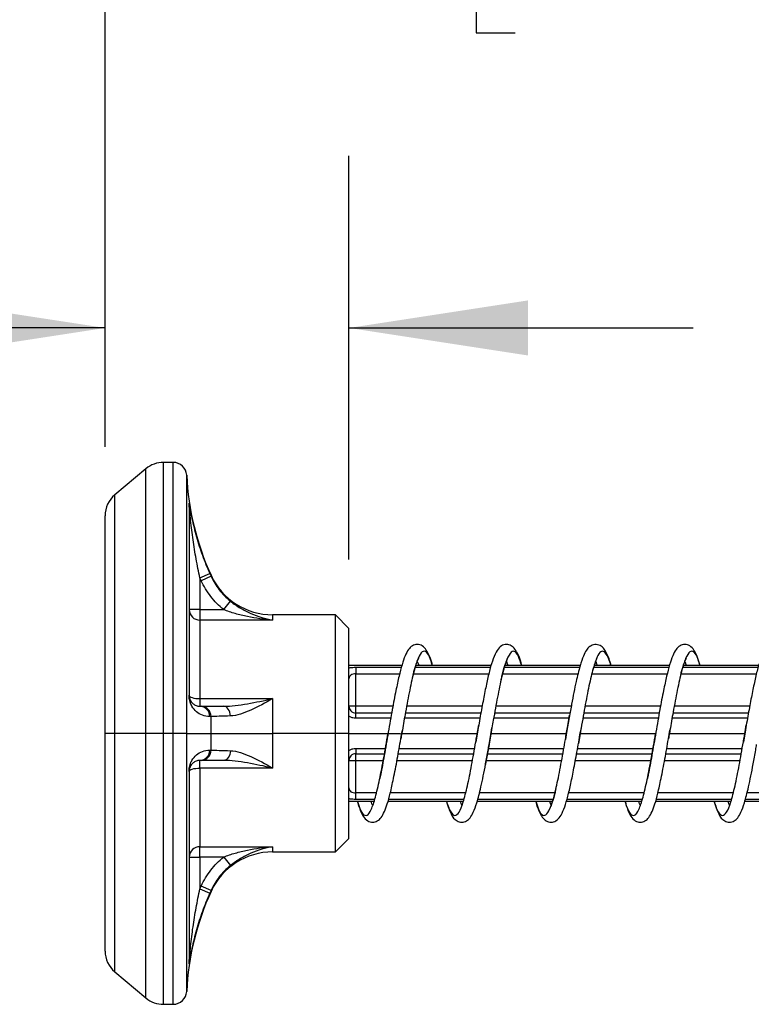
# Model space of a CAD drawing. Header units: millimetres. Extents: x 19 to 819, y 19 to 629.
# Tile 57 of 70: x 499 to 540, y 520 to 574. Entities that reach past the tile are written whole.
import ezdxf

# ---------------------------------------------------------------- set-up
doc = ezdxf.new("R2010")
doc.units = ezdxf.units.MM
doc.header["$LTSCALE"] = 3
doc.linetypes.add('SLD-Solid', pattern=[0])
doc.layers.add('DIMENSIONS', color=140, linetype='SLD-Solid', lineweight=25)
doc.styles.add('SLDTEXTSTYLE0', font='VERDANA.TTF')
doc.dimstyles.new('SLDDIMSTYLE5', dxfattribs={"dimtxt": 6.474023, "dimasz": 9.906, "dimexe": 0, "dimexo": 0.0625, "dimgap": 1.618506, "dimtad": 0, "dimtih": 1, "dimtoh": 1, "dimlfac": 1.333333, "dimrnd": 1e-09, "dimzin": 4, "dimdsep": 46, "dimtxsty": 'SLDTEXTSTYLE0', "dimsah": 1, "dimcen": 0.09, "dimadec": 0, "dimazin": 1, "dimtfac": 1, "dimtmove": 0, "dimatfit": 0, "dimfxl": 0, "dimfrac": 2, "dimtolj": 1, "dimtzin": 12, "dimarcsym": 0})
doc.dimstyles.new('SLDDIMSTYLE6', dxfattribs={"dimtxt": 6.474023, "dimasz": 9.906, "dimexe": 0, "dimexo": 0.0625, "dimgap": 1.618506, "dimtad": 0, "dimtih": 1, "dimtoh": 1, "dimlfac": 1.333333, "dimrnd": 1e-09, "dimzin": 4, "dimdsep": 46, "dimtxsty": 'SLDTEXTSTYLE0', "dimsah": 1, "dimcen": 0.09, "dimadec": 0, "dimazin": 1, "dimtfac": 1, "dimtofl": 0, "dimtmove": 0, "dimatfit": 3, "dimfxl": 0, "dimfrac": 2, "dimtolj": 1, "dimtzin": 12, "dimarcsym": 0})

# ---------------------------------------------------------------- blocks, each defined once
blk = doc.blocks.new('_D_23')
at = {"layer": 'DIMENSIONS'}
for p, q in [((504.019, 550.496), (504.019, 566.603)), ((517.519, 544.258), (517.519, 566.603)), ((459.526, 557.078), (457.352, 557.078)), ((457.352, 557.078), (457.352, 546.789)), ((478.764, 557.078), (480.938, 557.078)), ((480.938, 557.078), (480.938, 546.789)), ((504.019, 557.078), (487.537, 557.078)), ((517.519, 557.078), (536.569, 557.078)), ((457.352, 546.789), (459.526, 546.789)), ((480.938, 546.789), (478.764, 546.789))]:
    blk.add_line(p, q, dxfattribs=at)
for points in [[(504.019, 557.078), (494.113, 558.602), (494.113, 555.554)], [(517.519, 557.078), (527.425, 555.554), (527.425, 558.602)]]:
    blk.add_solid(points, dxfattribs=at)
at = {"layer": 'DIMENSIONS', "char_height": 6.35, "attachment_point": 1, "style": 'SLDTEXTSTYLE0'}
for s, insert in [('18.0', (459.526, 566.592)), ('0.71', (459.526, 554.854))]:
    blk.add_mtext(s, dxfattribs=dict(at, insert=insert))
blk = doc.blocks.new('_D_24')
at = {"layer": 'DIMENSIONS'}
for p, q in [((504.019, 550.496), (504.019, 593.233)), ((567.019, 553.446), (567.019, 593.233)), ((504.019, 583.708), (517.954, 583.708)), ((526.727, 583.708), (524.553, 583.708)), ((524.553, 583.708), (524.553, 573.419)), ((545.965, 583.708), (548.139, 583.708)), ((548.139, 583.708), (548.139, 573.419)), ((567.019, 583.708), (554.738, 583.708)), ((524.553, 573.419), (526.727, 573.419)), ((548.139, 573.419), (545.965, 573.419))]:
    blk.add_line(p, q, dxfattribs=at)
for points in [[(504.019, 583.708), (513.925, 582.184), (513.925, 585.232)], [(567.019, 583.708), (557.113, 585.232), (557.113, 582.184)]]:
    blk.add_solid(points, dxfattribs=at)
at = {"layer": 'DIMENSIONS', "char_height": 6.35, "attachment_point": 1, "style": 'SLDTEXTSTYLE0'}
for s, insert in [('84.0', (526.727, 593.223)), ('3.31', (526.727, 581.484))]:
    blk.add_mtext(s, dxfattribs=dict(at, insert=insert))
blk = doc.blocks.new('_D_27')
at = {"layer": 'DIMENSIONS'}
for p, q in [((504.019, 550.496), (504.019, 618.372)), ((616.519, 553.446), (616.519, 618.372)), ((504.019, 608.847), (548.118, 608.847)), ((556.891, 608.847), (554.718, 608.847)), ((554.718, 608.847), (554.718, 598.557)), ((576.13, 608.847), (578.304, 608.847)), ((578.304, 608.847), (578.304, 598.557)), ((616.519, 608.847), (584.903, 608.847)), ((554.718, 598.557), (556.891, 598.557)), ((578.304, 598.557), (576.13, 598.557))]:
    blk.add_line(p, q, dxfattribs=at)
for points in [[(504.019, 608.847), (513.925, 607.323), (513.925, 610.371)], [(616.519, 608.847), (606.613, 610.371), (606.613, 607.323)]]:
    blk.add_solid(points, dxfattribs=at)
at = {"layer": 'DIMENSIONS', "char_height": 6.35, "attachment_point": 1, "style": 'SLDTEXTSTYLE0'}
for s, insert in [('150.0', (554.199, 618.361)), ('5.91', (556.891, 606.622))]:
    blk.add_mtext(s, dxfattribs=dict(at, insert=insert))

msp = doc.modelspace()

# ---------------------------------------------------------------- linework, layer by layer
for p, q in [((507.7872, 549.6356), (507.2468, 549.6356)), ((507.2468, 534.6356), (507.2468, 549.6356)), ((507.7872, 534.6356), (507.7872, 549.6356)), ((506.2826, 549.2847), (504.5552, 547.8353)), ((506.2826, 534.6356), (506.2826, 549.2847)), ((508.5364, 534.6356), (508.5364, 548.9214)), ((504.5552, 534.6356), (504.5552, 547.8353)), ((508.6636, 547.3865), (508.6636, 536.7492)), ((509.2694, 543.2407), (509.8174, 543.4835)), ((509.2694, 543.2407), (509.2694, 541.4834)), ((509.338, 543.0879), (509.2694, 543.2407)), ((509.8835, 543.3365), (509.338, 543.0879)), ((509.8835, 543.3856), (509.8835, 543.3365)), ((510.5864, 541.4834), (510.9597, 541.9492)), ((509.2694, 541.4834), (508.6694, 541.4834)), ((509.2694, 541.4834), (509.2694, 540.9097)), ((509.2694, 541.4834), (510.5864, 541.4834)), ((509.2694, 540.9097), (509.2694, 536.5597)), ((513.2924, 540.9097), (509.2694, 540.9097)), ((516.7694, 541.1981), (513.2924, 541.1981)), ((513.2924, 541.1981), (513.2924, 540.9097)), ((517.5194, 540.4481), (516.7694, 541.1981)), ((516.7694, 534.6356), (516.7694, 541.1981)), ((517.5194, 534.6356), (517.5194, 540.4481)), ((520.4411, 538.3856), (517.5194, 538.3856)), ((517.8944, 538.2919), (517.8944, 537.9263)), ((517.8944, 538.2919), (520.4165, 538.2919)), ((521.1879, 538.2919), (525.3552, 538.2919)), ((525.3843, 538.3856), (521.2174, 538.3856)), ((526.1232, 538.2919), (530.291, 538.2919)), ((530.3161, 538.3856), (526.1496, 538.3856)), ((531.0706, 538.2919), (535.229, 538.2919)), ((535.2536, 538.3856), (531.1021, 538.3856)), ((536.0004, 538.2919), (540.1677, 538.2919)), ((540.1968, 538.3856), (536.0299, 538.3856)), ((517.8944, 536.1356), (517.8944, 537.9263)), ((517.8944, 537.9263), (520.3207, 537.9263)), ((521.0843, 537.9263), (525.2594, 537.9263)), ((526.02, 537.9263), (530.1996, 537.9263)), ((530.9638, 537.9263), (535.1332, 537.9263)), ((535.8968, 537.9263), (540.0719, 537.9263)), ((509.2694, 536.5597), (509.2694, 536.1356)), ((509.2694, 536.5597), (513.2924, 536.5597)), ((513.2924, 536.5597), (513.2924, 534.6356)), ((509.2694, 536.1356), (509.338, 536.1356)), ((517.8944, 536.1356), (517.5194, 536.1356)), ((517.8944, 535.7606), (517.8944, 536.1356)), ((519.9497, 536.1356), (517.8944, 536.1356)), ((524.8886, 536.1356), (520.7074, 536.1356)), ((529.8221, 536.1356), (525.6432, 536.1356)), ((534.7622, 536.1356), (530.5836, 536.1356)), ((539.7011, 536.1356), (535.5199, 536.1356)), ((509.8835, 534.6356), (509.8835, 535.5621)), ((517.8944, 535.469), (517.8944, 535.7606)), ((519.8805, 535.7606), (517.8944, 535.7606)), ((519.8291, 535.469), (517.8944, 535.469)), ((524.7666, 535.469), (520.5878, 535.469)), ((524.8186, 535.7606), (520.6383, 535.7606)), ((529.7042, 535.469), (525.5247, 535.469)), ((529.7559, 535.7606), (525.5763, 535.7606)), ((529.7134, 535.5202), (529.5663, 534.6871)), ((529.7133, 535.5203), (529.734, 535.6367)), ((534.6416, 535.469), (530.4653, 535.469)), ((534.693, 535.7606), (530.5168, 535.7606)), ((539.5791, 535.469), (535.4003, 535.469)), ((539.6311, 535.7606), (535.4508, 535.7606)), ((520.4328, 534.573), (520.4742, 534.8127)), ((524.5935, 534.4838), (524.7012, 535.1014)), ((525.3712, 534.5785), (525.433, 534.937)), ((530.3333, 534.7198), (530.2213, 534.0788)), ((530.3052, 534.558), (530.3379, 534.7464)), ((535.2453, 534.573), (535.2867, 534.8127)), ((539.406, 534.4838), (539.5137, 535.1014)), ((504.5552, 534.6356), (504.0194, 534.6356)), ((506.2826, 534.6356), (504.5552, 534.6356)), ((504.5552, 521.436), (504.5552, 534.6356)), ((507.2468, 534.6356), (506.2826, 534.6356)), ((506.2826, 519.9866), (506.2826, 534.6356)), ((507.7872, 534.6356), (507.2468, 534.6356)), ((507.2468, 519.6356), (507.2468, 534.6356)), ((508.5364, 534.6356), (507.7872, 534.6356)), ((507.7872, 519.6356), (507.7872, 534.6356)), ((508.5364, 534.6356), (509.8835, 534.6356)), ((508.5364, 520.3499), (508.5364, 534.6356)), ((509.8835, 533.7092), (509.8835, 534.6356)), ((509.8835, 534.6356), (513.2924, 534.6356)), ((513.2924, 534.6356), (513.2924, 532.7116)), ((516.7694, 534.6356), (513.2924, 534.6356)), ((516.7694, 528.0731), (516.7694, 534.6356)), ((517.5194, 534.6356), (516.7694, 534.6356)), ((517.5194, 528.8231), (517.5194, 534.6356)), ((517.5194, 534.6356), (520.3695, 534.6356)), ((520.3896, 534.3287), (520.4328, 534.573)), ((520.4437, 534.6356), (524.6199, 534.6356)), ((524.5934, 534.4838), (524.5356, 534.1524)), ((524.6324, 534.7075), (524.5934, 534.4838)), ((525.2724, 534.0128), (525.3712, 534.5785)), ((525.3811, 534.6356), (529.5574, 534.6356)), ((529.5663, 534.6871), (529.4989, 534.2968)), ((530.3186, 534.6356), (534.4949, 534.6356)), ((535.2021, 534.3287), (535.2453, 534.573)), ((535.2562, 534.6356), (539.4324, 534.6356)), ((539.4059, 534.4838), (539.3481, 534.1524)), ((539.4449, 534.7075), (539.4059, 534.4838)), ((517.8944, 533.8023), (517.8944, 533.5106)), ((517.8944, 533.8023), (519.5377, 533.8023)), ((520.2967, 533.8023), (524.4731, 533.8023)), ((525.2723, 534.0128), (525.0652, 532.8613)), ((525.2356, 533.8023), (529.4134, 533.8023)), ((530.172, 533.8023), (534.3502, 533.8023)), ((535.1092, 533.8023), (539.2856, 533.8023)), ((509.338, 533.1356), (509.2694, 533.1356)), ((509.2694, 532.7116), (509.2694, 533.1356)), ((517.5194, 533.1356), (517.8944, 533.1356)), ((517.8944, 533.5106), (519.4871, 533.5106)), ((517.8944, 533.1356), (517.8944, 533.5106)), ((517.8944, 531.345), (517.8944, 533.1356)), ((517.8944, 533.1356), (519.4183, 533.1356)), ((520.1774, 533.1356), (524.3541, 533.1356)), ((520.2452, 533.5106), (524.421, 533.5106)), ((525.1163, 533.1356), (529.2942, 533.1356)), ((525.1837, 533.5106), (529.362, 533.5106)), ((530.0504, 533.1356), (534.2308, 533.1356)), ((530.1205, 533.5106), (534.2996, 533.5106)), ((534.9899, 533.1356), (539.1666, 533.1356)), ((535.0577, 533.5106), (539.2335, 533.5106)), ((513.2924, 532.7116), (509.2694, 532.7116)), ((509.2694, 532.7116), (509.2694, 528.3616)), ((508.6636, 532.5221), (508.6636, 521.8848)), ((517.8944, 530.9794), (517.8944, 531.345)), ((519.041, 531.345), (517.8944, 531.345)), ((518.9387, 530.9794), (517.8944, 530.9794)), ((523.8709, 530.9794), (519.7085, 530.9794)), ((523.9746, 531.345), (519.808, 531.345)), ((528.8133, 530.9794), (524.6434, 530.9794)), ((528.9189, 531.345), (524.7385, 531.345)), ((533.7512, 530.9794), (529.5877, 530.9794)), ((533.8535, 531.345), (529.6788, 531.345)), ((538.6834, 530.9794), (534.521, 530.9794)), ((538.7871, 531.345), (534.6205, 531.345)), ((543.6258, 530.9794), (539.4559, 530.9794)), ((543.7314, 531.345), (539.551, 531.345)), ((517.5194, 530.8856), (518.9077, 530.8856)), ((519.6827, 530.8856), (523.8374, 530.8856)), ((524.619, 530.8856), (528.7856, 530.8856)), ((529.5573, 530.8856), (533.7202, 530.8856)), ((534.4952, 530.8856), (538.6499, 530.8856)), ((539.4315, 530.8856), (543.5981, 530.8856)), ((516.7694, 528.0731), (517.5194, 528.8231)), ((509.2694, 528.3616), (513.2924, 528.3616)), ((509.2694, 527.7879), (509.2694, 528.3616)), ((513.2924, 528.3616), (513.2924, 528.0731)), ((508.6694, 527.7879), (509.2694, 527.7879)), ((509.2694, 527.7879), (509.2694, 526.0306)), ((510.5864, 527.7879), (509.2694, 527.7879)), ((510.5864, 527.7879), (510.9597, 527.3221)), ((513.2924, 528.0731), (516.7694, 528.0731)), ((509.2694, 526.0306), (509.338, 526.1834)), ((509.2694, 526.0306), (509.8174, 525.7878)), ((509.8835, 525.9348), (509.338, 526.1834)), ((509.8835, 525.9348), (509.8835, 525.8856)), ((504.5552, 521.436), (506.2826, 519.9866)), ((507.2468, 519.6356), (507.7872, 519.6356))]:
    msp.add_line(p, q)
at = {"flags": 128}
for points in [[(508.6694, 536.7356), (508.6809, 536.7013), (508.715, 536.6683), (508.7705, 536.6379), (508.8451, 536.6113), (508.936, 536.5894), (509.0397, 536.5731), (509.1523, 536.5631), (509.2694, 536.5597)], [(510.9597, 535.5969), (510.9464, 535.7048), (510.9211, 535.807), (510.8845, 535.9002), (510.8378, 535.981), (510.7828, 536.0469), (510.7211, 536.0957), (510.6549, 536.1256), (510.5864, 536.1356)], [(510.9597, 533.6744), (510.9464, 533.5665), (510.9211, 533.4643), (510.8845, 533.3711), (510.8378, 533.2903), (510.7828, 533.2244), (510.7211, 533.1756), (510.6549, 533.1457), (510.5864, 533.1356)], [(508.6694, 532.5356), (508.6809, 532.57), (508.715, 532.603), (508.7705, 532.6334), (508.8451, 532.66), (508.936, 532.6819), (509.0397, 532.6982), (509.1523, 532.7082), (509.2694, 532.7116)]]:
    msp.add_lwpolyline(points, dxfattribs=at)
for centre, radius, start, end in [((507.2468, 548.1356), 1.5, 90, 130), ((507.7872, 548.8856), 0.75, 2.7294, 90), ((523.5194, 549.6356), 15, 182.7294, 204.62432), ((505.5194, 546.6862), 1.5, 130, 180), ((508.0853, 547.3047), 0.5841, 0.00042, 8.0596), ((513.2924, 544.9481), 3.75, 204.62432, 270), ((509.2565, 541.4969), 0.5873, 181.31598, 271.25814), ((508.6483, 536.7347), 0.0211, 2.55919, 43.49513), ((509.244, 535.5627), 0.5735, 359.8312, 87.46188), ((509.3114, 535.5642), 0.5721, 359.79635, 87.32721), ((509.244, 533.7086), 0.5735, 272.53812, 0.16882), ((509.3114, 533.7071), 0.5721, 272.67279, 0.20365), ((508.6483, 532.5366), 0.0211, 316.50487, 357.44081), ((509.2565, 527.7744), 0.5873, 88.74186, 178.68402), ((513.2924, 524.3231), 3.75, 90, 155.37568), ((523.5194, 519.6356), 15, 155.37568, 177.2706), ((505.5194, 522.5851), 1.5, 180, 230), ((508.0853, 521.9666), 0.5841, 351.9404, 359.99958), ((507.7872, 520.3856), 0.75, 270, 357.2706), ((507.2468, 521.1356), 1.5, 230, 270)]:
    msp.add_arc(centre, radius, start, end)
for points, knots in [([(508.6636, 547.3865), (508.6636, 547.3947), (508.6667, 547.3795), (508.6756, 547.3293), (508.6812, 547.2957), (508.6989, 547.1902), (508.7124, 547.1108), (508.7556, 546.8693), (508.788, 546.7024), (508.8953, 546.1978), (508.9807, 545.8536), (509.1764, 545.1715), (509.2867, 544.8322), (509.5327, 544.1564), (509.6685, 543.8199), (509.8174, 543.4835)], [0, 0, 0, 0, 0.03125, 0.03125, 0.0625, 0.0625, 0.125, 0.125, 0.25, 0.25, 0.5, 0.5, 0.75, 0.75, 1, 1, 1, 1]), ([(509.2694, 543.2407), (509.1919, 543.5902), (509.1213, 543.9402), (508.9934, 544.6432), (508.936, 544.9962), (508.8343, 545.7062), (508.7898, 546.0645), (508.7341, 546.5901), (508.7172, 546.764), (508.6948, 547.0158), (508.6877, 547.0985), (508.6785, 547.2087), (508.6756, 547.2439), (508.671, 547.2966), (508.6694, 547.3128), (508.6694, 547.3047)], [0, 0, 0, 0, 0.25, 0.25, 0.5, 0.5, 0.75, 0.75, 0.875, 0.875, 0.9375, 0.9375, 0.96875, 0.96875, 1, 1, 1, 1]), ([(508.6694, 547.3047), (508.6694, 546.8663), (508.6694, 545.6115), (508.6694, 541.8209), (508.6694, 539.3799), (508.6694, 536.7356)], [0, 0, 0, 0, 0.5, 0.5, 1, 1, 1, 1]), ([(504.0194, 534.6356), (504.0194, 537.8316), (504.0194, 540.8968), (504.0194, 545.4165), (504.0194, 546.6862), (504.0194, 546.6862)], [0, 0, 0, 0, 0.5, 0.5, 1, 1, 1, 1]), ([(510.5864, 541.4834), (510.3181, 541.6984), (510.0746, 541.9463), (509.6572, 542.4838), (509.4809, 542.7745), (509.338, 543.0879)], [0, 0, 0, 0, 0.5, 0.5, 1, 1, 1, 1]), ([(509.8835, 543.3365), (510.0066, 543.0657), (510.1586, 542.8145), (510.5185, 542.3498), (510.7284, 542.1352), (510.9597, 541.9492)], [0, 0, 0, 0, 0.5, 0.5, 1, 1, 1, 1]), ([(510.9597, 541.9492), (511.1363, 541.807), (511.3196, 541.6809), (511.6996, 541.4553), (511.8961, 541.3563), (512.485, 541.102), (512.8857, 540.9827), (513.2924, 540.9097)], [0, 0, 0, 0, 0.25, 0.25, 0.5, 0.5, 1, 1, 1, 1]), ([(513.2924, 540.9097), (512.8204, 540.9429), (512.3558, 541.0049), (511.6727, 541.1452), (511.4447, 541.2008), (511.0039, 541.329), (510.7913, 541.4013), (510.5864, 541.4834)], [0, 0, 0, 0, 0.5, 0.5, 0.75, 0.75, 1, 1, 1, 1]), ([(522.1511, 538.3856), (522.104, 538.5417), (521.9974, 538.8946), (521.8144, 539.2508), (521.6253, 539.4752), (521.3032, 539.5876), (520.9815, 539.4811), (520.8013, 539.2807), (520.6178, 538.9412), (520.451, 538.4487), (520.2843, 537.8111), (520.1094, 536.9799), (519.9046, 535.9208), (519.7666, 535.1221), (519.6939, 534.7021)], [0, 0, 0, 0, 0.07275361, 0.16447679, 0.24297668, 0.29890301, 0.35241727, 0.42370272, 0.50677837, 0.5918739, 0.67963413, 0.77366375, 0.8809803, 1, 1, 1, 1]), ([(522.1374, 538.3856), (522.1037, 538.5021), (521.9925, 538.8861), (521.8047, 539.1743), (521.575, 539.2096), (521.3416, 538.832), (521.1106, 538.0981), (520.8807, 537.0638), (520.6666, 535.9282), (520.532, 535.1466), (520.4745, 534.8126)], [0, 0, 0, 0, 0.0605959, 0.19979045, 0.33873467, 0.47824534, 0.61737935, 0.7563464, 0.8958859, 1, 1, 1, 1]), ([(527.089, 538.3856), (527.0753, 538.4366), (526.9627, 538.8547), (526.7932, 539.217), (526.5385, 539.4852), (526.2874, 539.5708), (526.0751, 539.5372), (525.8931, 539.4484), (525.6984, 539.2331), (525.5023, 538.8012), (525.315, 538.1935), (525.148, 537.4717), (524.9804, 536.6394), (524.8054, 535.7006), (524.6905, 535.0411), (524.6324, 534.7075)], [0, 0, 0, 0, 0.0219268, 0.1798994, 0.2462772, 0.2981989, 0.3238624, 0.3558609, 0.4393534, 0.5372655, 0.6319101, 0.7225812, 0.8127411, 0.9052856, 1, 1, 1, 1]), ([(527.0785, 538.3856), (527.0184, 538.5717), (526.8814, 538.9962), (526.6645, 539.2309), (526.4344, 539.1263), (526.2037, 538.6249), (525.9702, 537.7831), (525.7402, 536.668), (525.5614, 535.6724), (525.4587, 535.0818), (525.4335, 534.9369)], [0, 0, 0, 0, 0.11004295, 0.25109365, 0.39158191, 0.53215458, 0.67319069, 0.81364822, 0.9542745, 1, 1, 1, 1]), ([(532.0294, 538.3856), (532.0219, 538.4136), (531.9335, 538.7453), (531.7621, 539.1416), (531.5418, 539.4764), (531.1242, 539.5896), (530.8193, 539.4498), (530.6466, 539.2363), (530.4824, 538.9094), (530.2958, 538.3554), (530.0796, 537.4756), (529.8811, 536.4847), (529.7568, 535.7694), (529.7134, 535.5202)], [0, 0, 0, 0, 0.0130172, 0.15459564, 0.27416718, 0.33408363, 0.39812131, 0.47061532, 0.55303699, 0.65498759, 0.77834134, 0.92278141, 1, 1, 1, 1]), ([(532.0189, 538.3856), (532.0086, 538.4244), (531.921, 538.7552), (531.7583, 539.0724), (531.5263, 539.2493), (531.2936, 538.9984), (531.064, 538.3799), (530.8317, 537.4368), (530.5993, 536.2545), (530.4347, 535.3003), (530.3454, 534.789), (530.3333, 534.7198)], [0, 0, 0, 0, 0.018173, 0.1551454, 0.2924466, 0.429893, 0.5668579, 0.7042334, 0.8416089, 0.9785738, 1, 1, 1, 1]), ([(536.9636, 538.3856), (536.9165, 538.5417), (536.8099, 538.8946), (536.6269, 539.2508), (536.4378, 539.4752), (536.1157, 539.5876), (535.794, 539.4811), (535.6138, 539.2807), (535.4303, 538.9412), (535.2635, 538.4487), (535.0968, 537.8111), (534.9219, 536.9799), (534.7171, 535.9208), (534.5791, 535.1221), (534.5064, 534.7021)], [0, 0, 0, 0, 0.0727536, 0.1644768, 0.2429767, 0.298903, 0.3524173, 0.4237027, 0.5067784, 0.5918739, 0.6796341, 0.7736638, 0.8809803, 1, 1, 1, 1]), ([(536.9499, 538.3856), (536.9162, 538.5021), (536.805, 538.8861), (536.6172, 539.1743), (536.3875, 539.2096), (536.1541, 538.832), (535.9231, 538.0981), (535.6932, 537.0638), (535.4791, 535.9282), (535.3445, 535.1466), (535.287, 534.8126)], [0, 0, 0, 0, 0.0605959, 0.1997904, 0.3387347, 0.4782453, 0.6173794, 0.7563464, 0.8958859, 1, 1, 1, 1]), ([(541.9015, 538.3856), (541.8878, 538.4366), (541.7752, 538.8547), (541.6057, 539.217), (541.351, 539.4852), (541.0999, 539.5708), (540.8876, 539.5372), (540.7056, 539.4484), (540.5109, 539.2331), (540.3148, 538.8012), (540.1275, 538.1935), (539.9605, 537.4717), (539.7929, 536.6394), (539.6179, 535.7006), (539.503, 535.0411), (539.4449, 534.7075)], [0, 0, 0, 0, 0.0219268, 0.1798994, 0.2462772, 0.2981989, 0.3238624, 0.3558609, 0.4393534, 0.5372655, 0.6319101, 0.7225812, 0.8127411, 0.9052856, 1, 1, 1, 1]), ([(521.0731, 537.8818), (521.0926, 537.9607), (521.1604, 538.2341), (521.2603, 538.5414), (521.3699, 538.7809), (521.3807, 538.8032), (521.3851, 538.8124)], [0, 0, 0, 0, 0.1334511, 0.46273, 0.7793815, 1, 1, 1, 1]), ([(521.2972, 538.6104), (521.3165, 538.5704), (521.3402, 538.521), (521.3732, 538.4072), (521.3794, 538.3856)], [0, 0, 0, 0, 0.8106527, 1, 1, 1, 1]), ([(525.9447, 537.6136), (525.9634, 537.6968), (526.0354, 538.0173), (526.1522, 538.4142), (526.2846, 538.7509), (526.3089, 538.7941), (526.3196, 538.8132)], [0, 0, 0, 0, 0.1105973, 0.4257483, 0.7468805, 1, 1, 1, 1]), ([(526.2347, 538.613), (526.2396, 538.6026), (526.2608, 538.5581), (526.2909, 538.4604), (526.314, 538.3856)], [0, 0, 0, 0, 0.234968, 1, 1, 1, 1]), ([(531.0105, 538.1132), (531.0858, 538.3438), (531.2161, 538.743), (531.2462, 538.7831), (531.259, 538.8001)], [0, 0, 0, 0, 0.5778279, 1, 1, 1, 1]), ([(531.1773, 538.6091), (531.1825, 538.5983), (531.2042, 538.5538), (531.2322, 538.4582), (531.2535, 538.3856)], [0, 0, 0, 0, 0.2418605, 1, 1, 1, 1]), ([(535.8856, 537.8818), (535.9051, 537.9607), (535.9729, 538.2341), (536.0728, 538.5414), (536.1824, 538.7809), (536.1932, 538.8032), (536.1976, 538.8124)], [0, 0, 0, 0, 0.1334511, 0.46273, 0.7793815, 1, 1, 1, 1]), ([(536.1097, 538.6104), (536.129, 538.5704), (536.1527, 538.521), (536.1857, 538.4072), (536.1919, 538.3856)], [0, 0, 0, 0, 0.8106527, 1, 1, 1, 1]), ([(517.5194, 538.2631), (517.5403, 538.2669), (517.6052, 538.2788), (517.7333, 538.2891), (517.8408, 538.291), (517.8944, 538.2919)], [0, 0, 0, 0, 0.1924583, 0.5981884, 1, 1, 1, 1]), ([(517.8944, 537.9263), (517.7929, 537.9263), (517.6921, 537.9084), (517.5546, 537.8211), (517.5194, 537.7496), (517.5194, 537.659)], [0, 0, 0, 0, 0.5, 0.5, 1, 1, 1, 1]), ([(509.8174, 535.561), (509.6687, 535.5586), (509.5329, 535.5863), (509.2866, 535.6808), (509.176, 535.7479), (508.9798, 535.9166), (508.8946, 536.0166), (508.7872, 536.205), (508.7547, 536.2736), (508.7118, 536.4029), (508.6984, 536.4499), (508.6808, 536.5399), (508.6753, 536.5733), (508.6666, 536.6529), (508.6636, 536.7005), (508.6636, 536.7492)], [0, 0, 0, 0, 0.25, 0.25, 0.5, 0.5, 0.75, 0.75, 0.875, 0.875, 0.9375, 0.9375, 0.96875, 0.96875, 1, 1, 1, 1]), ([(508.6694, 536.7356), (508.6694, 536.7113), (508.6709, 536.6877), (508.6755, 536.648), (508.6783, 536.6312), (508.6875, 536.5861), (508.6944, 536.5625), (508.7167, 536.4976), (508.7336, 536.463), (508.7895, 536.3681), (508.8338, 536.3177), (508.9358, 536.2325), (508.9933, 536.1985), (509.1214, 536.1502), (509.192, 536.1356), (509.2694, 536.1356)], [0, 0, 0, 0, 0.03125, 0.03125, 0.0625, 0.0625, 0.125, 0.125, 0.25, 0.25, 0.5, 0.5, 0.75, 0.75, 1, 1, 1, 1]), ([(510.5864, 536.1356), (510.7913, 536.1356), (511.0039, 536.1518), (511.4447, 536.2019), (511.6727, 536.2363), (512.3558, 536.3536), (512.8204, 536.4516), (513.2924, 536.5597)], [0, 0, 0, 0, 0.25, 0.25, 0.5, 0.5, 1, 1, 1, 1]), ([(513.2924, 536.5597), (512.8857, 536.3218), (512.485, 536.101), (511.8961, 535.8347), (511.6996, 535.7562), (511.3196, 535.6399), (511.1363, 535.6012), (510.9597, 535.5969)], [0, 0, 0, 0, 0.5, 0.5, 0.75, 0.75, 1, 1, 1, 1]), ([(509.4219, 536.1356), (509.5591, 536.1356), (509.8582, 536.1356), (510.3308, 536.1356), (510.5864, 536.1356)], [0, 0, 0, 0, 0.4589235, 1, 1, 1, 1]), ([(517.5194, 536.1356), (517.5194, 536.0904), (517.5278, 536.0433), (517.5625, 535.9545), (517.5892, 535.9121), (517.6917, 535.805), (517.7929, 535.7606), (517.8944, 535.7606)], [0, 0, 0, 0, 0.25, 0.25, 0.5, 0.5, 1, 1, 1, 1]), ([(510.9597, 535.5969), (510.728, 535.5911), (510.5225, 535.5852), (510.1619, 535.5735), (510.0064, 535.5676), (509.8835, 535.5621)], [0, 0, 0, 0, 0.5, 0.5, 1, 1, 1, 1]), ([(517.8944, 535.469), (517.841, 535.4729), (517.7337, 535.4806), (517.6056, 535.5261), (517.5405, 535.571), (517.5194, 535.5855)], [0, 0, 0, 0, 0.4007244, 0.8054421, 1, 1, 1, 1]), ([(529.4984, 534.2969), (529.5426, 534.552), (529.6145, 534.9675), (529.6858, 535.3663), (529.7133, 535.5203)], [0, 0, 0, 0, 0.61402336, 1, 1, 1, 1]), ([(520.4745, 534.8126), (520.4552, 534.7013), (520.427, 534.5389), (520.3988, 534.3789), (520.3899, 534.3286)], [0, 0, 0, 0, 0.6856477, 1, 1, 1, 1]), ([(525.4335, 534.9369), (525.3809, 534.6303), (525.3269, 534.3161), (525.2736, 534.0198), (525.2723, 534.0128)], [0, 0, 0, 0, 0.9762364, 1, 1, 1, 1]), ([(535.287, 534.8126), (535.2677, 534.7013), (535.2395, 534.5389), (535.2113, 534.3789), (535.2024, 534.3286)], [0, 0, 0, 0, 0.6856477, 1, 1, 1, 1]), ([(504.0194, 522.5851), (504.0194, 522.5851), (504.0194, 523.8548), (504.0194, 528.3745), (504.0194, 531.4397), (504.0194, 534.6356)], [0, 0, 0, 0, 0.5, 0.5, 1, 1, 1, 1]), ([(517.978, 530.8856), (518.0169, 530.753), (518.1196, 530.4027), (518.2925, 530.0418), (518.4868, 529.8226), (518.6689, 529.7341), (518.8811, 529.7004), (519.1322, 529.7868), (519.3872, 530.0491), (519.5984, 530.5509), (519.8111, 531.3296), (519.9901, 532.1566), (520.1914, 533.1834), (520.3251, 533.9559), (520.3896, 534.3287)], [0, 0, 0, 0, 0.0611091, 0.1613797, 0.2468834, 0.2796526, 0.3059343, 0.3591067, 0.4270833, 0.5888611, 0.6774566, 0.775576, 0.8916858, 1, 1, 1, 1]), ([(517.9869, 530.8856), (518.0108, 530.8), (518.1121, 530.4362), (518.2893, 530.1332), (518.5195, 530.0403), (518.7531, 530.3662), (518.9835, 531.0539), (519.2139, 532.0516), (519.4475, 533.2709), (519.601, 534.1634), (519.6777, 534.6087)], [0, 0, 0, 0, 0.042095, 0.178842, 0.3155068, 0.4527188, 0.589421, 0.7261232, 0.8633352, 1, 1, 1, 1]), ([(519.6939, 534.7021), (519.6186, 534.2645), (519.478, 533.448), (519.3196, 532.5705), (519.2353, 532.1847), (519.2153, 532.0934)], [0, 0, 0, 0, 0.4683403, 0.8740353, 1, 1, 1, 1]), ([(522.9149, 530.8856), (522.9161, 530.8807), (522.9945, 530.5752), (523.1484, 530.2538), (523.3813, 530.0185), (523.6131, 530.217), (523.8428, 530.7864), (524.0758, 531.6896), (524.3073, 532.8458), (524.4786, 533.8253), (524.5747, 534.3764), (524.5935, 534.4838)], [0, 0, 0, 0, 0.0022531, 0.1397957, 0.2778219, 0.4157023, 0.5532525, 0.6913358, 0.8291489, 0.9667141, 1, 1, 1, 1]), ([(527.8473, 530.8856), (527.8516, 530.8693), (527.909, 530.6484), (528.0245, 530.338), (528.2075, 529.9888), (528.3878, 529.7905), (528.7094, 529.6836), (529.0315, 529.7965), (529.2209, 530.0183), (529.4162, 530.4126), (529.5942, 530.9716), (529.7608, 531.6591), (529.9312, 532.4906), (530.1173, 533.477), (530.2413, 534.1907), (530.3052, 534.558)], [0, 0, 0, 0, 0.0067992, 0.0918851, 0.1749514, 0.2462289, 0.2997371, 0.3556572, 0.4341482, 0.5258611, 0.6166043, 0.7059688, 0.797597, 0.8958157, 1, 1, 1, 1]), ([(527.8629, 530.8856), (527.9116, 530.7272), (528.0374, 530.3177), (528.2425, 530.0581), (528.4722, 530.1058), (528.7036, 530.557), (528.9367, 531.3554), (529.1663, 532.4393), (529.3542, 533.4653), (529.465, 534.1043), (529.4984, 534.2969)], [0, 0, 0, 0, 0.08955286, 0.23141296, 0.37269707, 0.51423572, 0.65605186, 0.79732049, 0.93892826, 1, 1, 1, 1]), ([(532.7905, 530.8856), (532.8294, 530.753), (532.9321, 530.4027), (533.105, 530.0418), (533.2993, 529.8226), (533.4814, 529.7341), (533.6936, 529.7004), (533.9447, 529.7868), (534.1997, 530.0491), (534.4109, 530.5509), (534.6236, 531.3296), (534.8026, 532.1566), (535.0039, 533.1834), (535.1376, 533.9559), (535.2021, 534.3287)], [0, 0, 0, 0, 0.0611091, 0.1613797, 0.2468834, 0.2796526, 0.3059343, 0.3591067, 0.4270833, 0.5888611, 0.6774566, 0.775576, 0.8916858, 1, 1, 1, 1]), ([(532.7994, 530.8856), (532.8233, 530.8), (532.9246, 530.4362), (533.1018, 530.1332), (533.332, 530.0403), (533.5656, 530.3662), (533.796, 531.0539), (534.0264, 532.0516), (534.26, 533.2709), (534.4135, 534.1634), (534.4902, 534.6087)], [0, 0, 0, 0, 0.042095, 0.178842, 0.3155068, 0.4527188, 0.589421, 0.7261232, 0.8633352, 1, 1, 1, 1]), ([(534.5064, 534.7021), (534.4311, 534.2645), (534.2905, 533.448), (534.1321, 532.5705), (534.0478, 532.1847), (534.0278, 532.0934)], [0, 0, 0, 0, 0.4683403, 0.8740353, 1, 1, 1, 1]), ([(537.7274, 530.8856), (537.7286, 530.8807), (537.807, 530.5752), (537.9609, 530.2538), (538.1938, 530.0185), (538.4256, 530.217), (538.6553, 530.7864), (538.8883, 531.6896), (539.1198, 532.8458), (539.2911, 533.8253), (539.3872, 534.3764), (539.406, 534.4838)], [0, 0, 0, 0, 0.0022531, 0.1397957, 0.2778219, 0.4157023, 0.5532525, 0.6913358, 0.8291489, 0.9667141, 1, 1, 1, 1]), ([(508.6636, 532.5221), (508.6636, 532.571), (508.6667, 532.6198), (508.6756, 532.7), (508.6812, 532.7337), (508.6989, 532.8234), (508.7124, 532.8707), (508.7556, 533.0001), (508.788, 533.068), (508.8953, 533.2556), (508.9807, 533.3556), (509.1764, 533.5236), (509.2867, 533.5905), (509.5327, 533.6849), (509.6685, 533.7127), (509.8174, 533.7103)], [0, 0, 0, 0, 0.03125, 0.03125, 0.0625, 0.0625, 0.125, 0.125, 0.25, 0.25, 0.5, 0.5, 0.75, 0.75, 1, 1, 1, 1]), ([(509.8835, 533.7092), (510.0066, 533.7037), (510.1586, 533.6979), (510.5185, 533.6862), (510.7284, 533.6802), (510.9597, 533.6744)], [0, 0, 0, 0, 0.5, 0.5, 1, 1, 1, 1]), ([(510.9597, 533.6744), (511.1363, 533.6701), (511.3196, 533.6314), (511.6996, 533.5151), (511.8961, 533.4366), (512.485, 533.1703), (512.8857, 532.9495), (513.2924, 532.7116)], [0, 0, 0, 0, 0.25, 0.25, 0.5, 0.5, 1, 1, 1, 1]), ([(517.5194, 533.6858), (517.5403, 533.7002), (517.6052, 533.7451), (517.7333, 533.7906), (517.8408, 533.7984), (517.8944, 533.8023)], [0, 0, 0, 0, 0.1924583, 0.5981884, 1, 1, 1, 1]), ([(522.9093, 530.8856), (522.9955, 530.6276), (523.1597, 530.1358), (523.3697, 529.8206), (523.7639, 529.6851), (524.0673, 529.7844), (524.2422, 529.9665), (524.4175, 530.2695), (524.611, 530.8078), (524.8367, 531.6856), (525.0446, 532.7239), (525.1912, 533.5472), (525.2552, 533.9142), (525.2724, 534.0128)], [0, 0, 0, 0, 0.1376897, 0.2624223, 0.3158738, 0.3713602, 0.4386306, 0.5188442, 0.6198114, 0.7435811, 0.8893766, 0.9702893, 1, 1, 1, 1]), ([(537.7218, 530.8856), (537.808, 530.6276), (537.9722, 530.1358), (538.1822, 529.8206), (538.5764, 529.6851), (538.8798, 529.7844), (539.0547, 529.9665), (539.23, 530.2695), (539.4235, 530.8078), (539.6492, 531.6856), (539.8571, 532.7239), (540.0037, 533.5472), (540.0677, 533.9142), (540.0849, 534.0128)], [0, 0, 0, 0, 0.1376897, 0.2624223, 0.3158738, 0.3713602, 0.4386306, 0.5188442, 0.6198114, 0.7435811, 0.8893766, 0.9702893, 1, 1, 1, 1]), ([(509.2694, 533.1356), (509.1919, 533.1356), (509.1213, 533.1211), (508.9934, 533.0728), (508.936, 533.0389), (508.8343, 532.9541), (508.7898, 532.9036), (508.7341, 532.8091), (508.7172, 532.7749), (508.6948, 532.7099), (508.6877, 532.6862), (508.6785, 532.6412), (508.6756, 532.6243), (508.671, 532.5843), (508.6694, 532.5602), (508.6694, 532.5356)], [0, 0, 0, 0, 0.25, 0.25, 0.5, 0.5, 0.75, 0.75, 0.875, 0.875, 0.9375, 0.9375, 0.96875, 0.96875, 1, 1, 1, 1]), ([(510.5864, 533.1356), (510.3291, 533.1356), (509.8567, 533.1356), (509.5579, 533.1356), (509.4219, 533.1356)], [0, 0, 0, 0, 0.5447812, 1, 1, 1, 1]), ([(513.2924, 532.7116), (512.8204, 532.8197), (512.3558, 532.9177), (511.6727, 533.035), (511.4447, 533.0694), (511.0039, 533.1195), (510.7913, 533.1356), (510.5864, 533.1356)], [0, 0, 0, 0, 0.5, 0.5, 0.75, 0.75, 1, 1, 1, 1]), ([(517.8944, 533.5106), (517.7929, 533.5106), (517.6921, 533.4667), (517.5546, 533.323), (517.5194, 533.2269), (517.5194, 533.1356)], [0, 0, 0, 0, 0.5, 0.5, 1, 1, 1, 1]), ([(508.6694, 532.5356), (508.6694, 529.8914), (508.6694, 527.4504), (508.6694, 523.6598), (508.6694, 522.405), (508.6694, 521.9666)], [0, 0, 0, 0, 0.5, 0.5, 1, 1, 1, 1]), ([(517.5194, 531.6123), (517.5194, 531.5674), (517.5278, 531.5261), (517.5625, 531.4568), (517.5892, 531.4283), (517.6917, 531.3631), (517.7929, 531.345), (517.8944, 531.345)], [0, 0, 0, 0, 0.25, 0.25, 0.5, 0.5, 1, 1, 1, 1]), ([(528.9706, 531.5623), (528.9501, 531.4742), (528.8784, 531.1661), (528.7664, 530.8014), (528.644, 530.5073), (528.6258, 530.4736), (528.6179, 530.4591)], [0, 0, 0, 0, 0.12716165, 0.44513588, 0.7616505, 1, 1, 1, 1]), ([(517.8944, 530.9794), (517.841, 530.9803), (517.7337, 530.9821), (517.6056, 530.9925), (517.5405, 531.0044), (517.5194, 531.0082)], [0, 0, 0, 0, 0.4007244, 0.8054421, 1, 1, 1, 1]), ([(518.83, 530.6541), (518.8043, 530.7074), (518.7786, 530.7609), (518.7435, 530.8851), (518.7434, 530.8856)], [0, 0, 0, 0, 0.9959231, 1, 1, 1, 1]), ([(523.768, 530.6578), (523.7541, 530.6858), (523.729, 530.7367), (523.6991, 530.8396), (523.6856, 530.8856)], [0, 0, 0, 0, 0.5517695, 1, 1, 1, 1]), ([(528.7035, 530.6609), (528.6924, 530.684), (528.6702, 530.7302), (528.6391, 530.8339), (528.6236, 530.8856)], [0, 0, 0, 0, 0.5009454, 1, 1, 1, 1]), ([(533.6425, 530.6541), (533.6168, 530.7074), (533.5911, 530.7609), (533.556, 530.8851), (533.5559, 530.8856)], [0, 0, 0, 0, 0.9959231, 1, 1, 1, 1]), ([(538.5805, 530.6578), (538.5666, 530.6858), (538.5415, 530.7367), (538.5116, 530.8396), (538.4981, 530.8856)], [0, 0, 0, 0, 0.5517695, 1, 1, 1, 1]), ([(510.5864, 527.7879), (510.7913, 527.87), (511.0039, 527.9423), (511.4447, 528.0705), (511.6727, 528.1261), (512.3558, 528.2664), (512.8204, 528.3284), (513.2924, 528.3616)], [0, 0, 0, 0, 0.25, 0.25, 0.5, 0.5, 1, 1, 1, 1]), ([(513.2924, 528.3616), (512.8857, 528.2886), (512.485, 528.1693), (511.8961, 527.915), (511.6996, 527.8159), (511.3196, 527.5904), (511.1363, 527.4643), (510.9597, 527.3221)], [0, 0, 0, 0, 0.5, 0.5, 0.75, 0.75, 1, 1, 1, 1]), ([(509.338, 526.1834), (509.4806, 526.4963), (509.661, 526.7933), (510.0793, 527.3301), (510.3177, 527.5725), (510.5864, 527.7879)], [0, 0, 0, 0, 0.5, 0.5, 1, 1, 1, 1]), ([(510.9597, 527.3221), (510.728, 527.1357), (510.5225, 526.926), (510.1619, 526.4618), (510.0064, 526.2051), (509.8835, 525.9348)], [0, 0, 0, 0, 0.5, 0.5, 1, 1, 1, 1]), ([(508.6694, 521.9666), (508.6694, 521.9586), (508.6709, 521.9741), (508.6755, 522.0256), (508.6783, 522.0601), (508.6875, 522.1697), (508.6944, 522.2515), (508.7167, 522.5019), (508.7336, 522.6768), (508.7895, 523.2038), (508.8338, 523.5616), (508.9358, 524.2738), (508.9933, 524.6277), (509.1214, 525.3316), (509.192, 525.6815), (509.2694, 526.0306)], [0, 0, 0, 0, 0.03125, 0.03125, 0.0625, 0.0625, 0.125, 0.125, 0.25, 0.25, 0.5, 0.5, 0.75, 0.75, 1, 1, 1, 1]), ([(509.8174, 525.7878), (509.6687, 525.4519), (509.5329, 525.1153), (509.2866, 524.4387), (509.176, 524.0986), (508.9798, 523.4143), (508.8946, 523.0706), (508.7872, 522.5646), (508.7547, 522.3968), (508.7118, 522.1566), (508.6984, 522.0781), (508.6808, 521.9732), (508.6753, 521.9403), (508.6666, 521.8913), (508.6636, 521.8767), (508.6636, 521.8848)], [0, 0, 0, 0, 0.25, 0.25, 0.5, 0.5, 0.75, 0.75, 0.875, 0.875, 0.9375, 0.9375, 0.96875, 0.96875, 1, 1, 1, 1])]:
    msp.add_open_spline(points, degree=3, knots=knots)
for points in [[(509.8174, 543.4835), (509.8392, 543.4344), (509.8612, 543.3854), (509.8835, 543.3365)], [(509.8835, 535.5621), (509.8612, 535.5618), (509.8392, 535.5614), (509.8174, 535.561)], [(509.8174, 533.7103), (509.8392, 533.7099), (509.8612, 533.7095), (509.8835, 533.7092)], [(509.8835, 525.9348), (509.8612, 525.8859), (509.8392, 525.8369), (509.8174, 525.7878)]]:
    msp.add_open_spline(points, degree=3)

# ---------------------------------------------------------------- dimensions: what is measured, and where the dimension line sits
at = {"layer": 'DIMENSIONS'}
for base, p1, p2, dimstyle, picture, middle in [((616.5194, 608.8465), (504.0194, 546.6862), (616.5194, 549.6356), 'SLDDIMSTYLE6', '_D_27', (566.5106, 608.8465)), ((567.0194, 583.7085), (504.0194, 546.6862), (567.0194, 549.6356), 'SLDDIMSTYLE6', '_D_24', (536.346, 583.7085)), ((504.0194, 557.0779), (517.5194, 540.4481), (504.0194, 546.6862), 'SLDDIMSTYLE5', '_D_23', (469.145, 557.0779))]:
    dim = msp.add_linear_dim(base=base, p1=p1, p2=p2, dimstyle=dimstyle, dxfattribs=at)
    dim.commit()
    dim.dimension.update_dxf_attribs({"geometry": picture, "text_midpoint": middle, "dimtype": 160})

doc.saveas('drawing.dxf')
